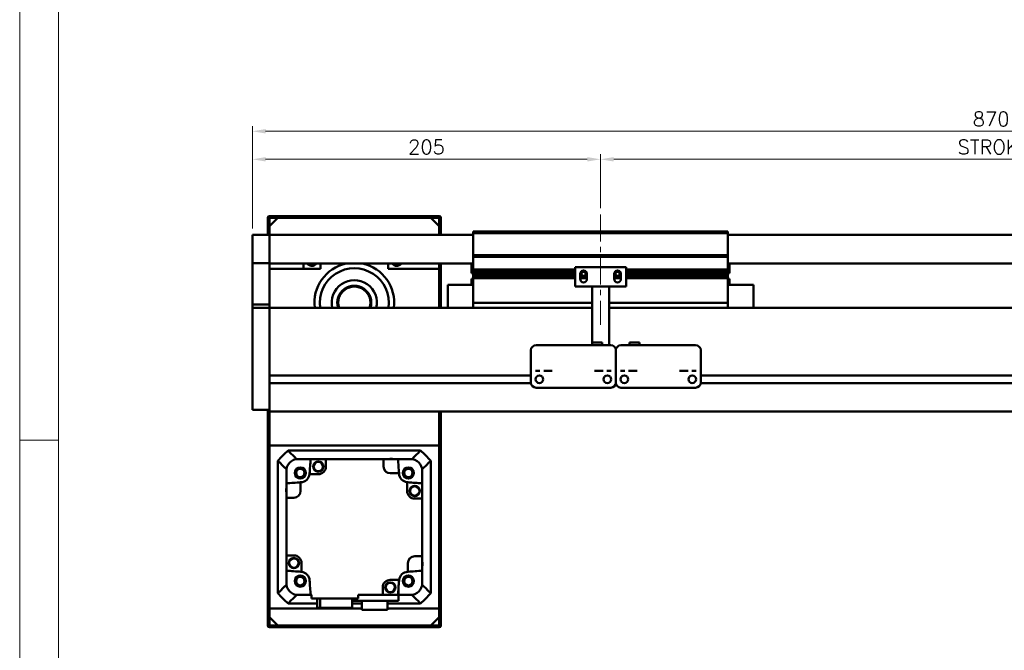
# Model space of a CAD drawing. Header units: millimetres. Extents: x 46891 to 50463, y 6223 to 9884.
# Tile 2 of 5: x 48547 to 49126, y 9083 to 9454. Entities that reach past the tile are written whole.
import ezdxf

# ---------------------------------------------------------------- set-up
doc = ezdxf.new("R2010")
doc.units = ezdxf.units.MM
doc.header["$LTSCALE"] = 0.5
doc.linetypes.add('CENTER', pattern=[50.8, 31.75, -6.35, 6.35, -6.35])
doc.layers.get('0').update_dxf_attribs({"lineweight": 20})
doc.layers.add('1', color=1, linetype='CENTER', lineweight=13)
doc.layers.add('외형선(ISO)', color=7, linetype='Continuous', lineweight=50)
doc.styles.add('DSR TEXT', font='romans.shx', dxfattribs={"bigfont": 'whgtxt.shx'})
doc.styles.get("Standard").update_dxf_attribs({"font": 'romans.shx', "bigfont": 'whgtxt.shx'})
doc.dimstyles.new('DSR', dxfattribs={"dimscale": 2, "dimtxt": 3, "dimasz": 3, "dimexe": 0.5, "dimexo": 0.5, "dimgap": 0.5, "dimtad": 1, "dimdsep": 46, "dimtxsty": 'Standard', "dimcen": 2.5, "dimclrd": 4, "dimclre": 4, "dimclrt": 2, "dimadec": 0, "dimazin": 2, "dimtfac": 1, "dimtmove": 0, "dimatfit": 3, "dimfxl": 0, "dimlwd": -1, "dimlwe": -1, "dimarcsym": 0})

# ---------------------------------------------------------------- blocks, each defined once
blk = doc.blocks.new('A$C1C1952E1')
at = {"color": 1}
blk.add_lwpolyline([(0, 0), (420, 0), (420, 297), (0, 297)], close=True, dxfattribs=at)
at = {"color": 3}
blk.add_lwpolyline([(5, 5), (415, 5), (415, 292), (5, 292)], close=True, dxfattribs=at)
blk = doc.blocks.new('*D104')
at = {"color": 1, "linetype": 'ByBlock'}
for p, q in [((48683.71, 9331.03), (48683.71, 9374.84)), ((48880.91, 9371.84), (48691.51, 9371.84)), ((48888.71, 9343.03), (48888.71, 9374.84))]:
    blk.add_line(p, q, dxfattribs=at)
at = {"color": 1}
for points in [[(48691.51, 9373.14), (48691.51, 9370.54), (48683.71, 9371.84)], [(48880.91, 9373.14), (48880.91, 9370.54), (48888.71, 9371.84)]]:
    blk.add_solid(points, dxfattribs=at)
at = {"layer": 'Defpoints', "color": 0}
for p in [(48683.71, 9371.84), (48888.71, 9339.43), (48683.71, 9327.43)]:
    blk.add_point(p, dxfattribs=at)
at = {"color": 3, "insert": (48786.21, 9379.04), "char_height": 8.4, "attachment_point": 5, "style": 'DSR TEXT'}
blk.add_mtext('205', dxfattribs=at)
blk = doc.blocks.new('*D105')
at = {"color": 1, "linetype": 'ByBlock'}
for p, q in [((48888.71, 9343.03), (48888.71, 9374.84)), ((48896.51, 9371.84), (49380.91, 9371.84)), ((49388.71, 9343.03), (49388.71, 9374.84))]:
    blk.add_line(p, q, dxfattribs=at)
at = {"color": 1}
for points in [[(48896.51, 9373.14), (48896.51, 9370.54), (48888.71, 9371.84)], [(49380.91, 9373.14), (49380.91, 9370.54), (49388.71, 9371.84)]]:
    blk.add_solid(points, dxfattribs=at)
at = {"layer": 'Defpoints', "color": 0}
for p in [(49388.71, 9371.84), (48888.71, 9339.43), (49388.71, 9339.43)]:
    blk.add_point(p, dxfattribs=at)
at = {"color": 3, "insert": (49138.71, 9379.04), "char_height": 8.4, "attachment_point": 5, "style": 'DSR TEXT'}
blk.add_mtext('STROKE : 500', dxfattribs=at)
blk = doc.blocks.new('*D107')
at = {"color": 1, "linetype": 'ByBlock'}
for p, q in [((48683.71, 9331.03), (48683.71, 9391.33)), ((49545.91, 9388.33), (48691.51, 9388.33)), ((49553.71, 9331.03), (49553.71, 9391.33))]:
    blk.add_line(p, q, dxfattribs=at)
at = {"color": 1}
for points in [[(48691.51, 9389.63), (48691.51, 9387.03), (48683.71, 9388.33)], [(49545.91, 9389.63), (49545.91, 9387.03), (49553.71, 9388.33)]]:
    blk.add_solid(points, dxfattribs=at)
at = {"layer": 'Defpoints', "color": 0}
for p in [(48683.71, 9388.33), (48683.71, 9327.43), (49553.71, 9327.43)]:
    blk.add_point(p, dxfattribs=at)
at = {"color": 3, "insert": (49118.71, 9395.53), "char_height": 8.4, "attachment_point": 5, "style": 'DSR TEXT'}
blk.add_mtext('870', dxfattribs=at)

msp = doc.modelspace()

# ---------------------------------------------------------------- linework, layer by layer
at = {"color": 1}
msp.add_line((48569.48632, 9206.60102), (48546.67132, 9206.60102), dxfattribs=at)
at = {"layer": '1'}
msp.add_line((48888.71073, 9339.43175), (48888.71073, 9274.43175), dxfattribs=at)
at = {"layer": '외형선(ISO)'}
for p, q in [((48692.71073, 9337.43175), (48692.71073, 9327.43175)), ((48701.71073, 9338.43175), (48693.71073, 9338.43175)), ((48693.71073, 9332.43175), (48698.71073, 9337.43175)), ((48693.71073, 9327.43175), (48693.71073, 9336.93175)), ((48694.21073, 9337.43175), (48701.71073, 9337.43175)), ((48788.71073, 9337.43175), (48698.71073, 9337.43175)), ((48701.71073, 9337.43175), (48701.71073, 9338.43175)), ((48701.71073, 9338.43175), (48705.71073, 9338.43175)), ((48705.71073, 9338.43175), (48705.71073, 9337.43175)), ((48781.71073, 9338.43175), (48705.71073, 9338.43175)), ((48705.71073, 9337.43175), (48781.71073, 9337.43175)), ((48781.71073, 9337.43175), (48781.71073, 9338.43175)), ((48781.71073, 9338.43175), (48785.71073, 9338.43175)), ((48785.71073, 9338.43175), (48785.71073, 9337.43175)), ((48793.71073, 9338.43175), (48785.71073, 9338.43175)), ((48785.71073, 9337.43175), (48793.21073, 9337.43175)), ((48788.71073, 9337.43175), (48793.71073, 9332.43175)), ((48793.71073, 9336.93175), (48793.71073, 9327.43175)), ((48794.71073, 9327.43175), (48794.71073, 9337.43175)), ((48693.71073, 9332.43175), (48693.71073, 9327.43175)), ((48793.71073, 9327.43175), (48793.71073, 9332.43175)), ((48813.71073, 9328.43175), (48813.71073, 9329.43175)), ((48963.71073, 9329.43175), (48813.71073, 9329.43175)), ((48963.71073, 9329.43175), (48963.71073, 9328.43175)), ((48683.71073, 9327.43175), (48683.71073, 9325.43175)), ((48693.71073, 9327.43175), (48683.71073, 9327.43175)), ((48683.71073, 9323.91903), (48683.71073, 9325.43175)), ((48683.71073, 9323.42005), (48683.71073, 9323.91903)), ((48683.71073, 9323.42005), (48683.71073, 9321.87947)), ((48693.71073, 9325.43175), (48693.71073, 9327.43175)), ((48813.71073, 9327.43175), (48693.71073, 9327.43175)), ((48693.71073, 9327.43175), (48693.71073, 9325.43175)), ((48693.71073, 9325.43175), (48693.71073, 9323.91903)), ((48693.71073, 9323.91903), (48693.71073, 9325.43175)), ((48693.71073, 9323.91903), (48693.71073, 9323.42005)), ((48693.71073, 9323.42005), (48693.71073, 9323.91903)), ((48693.71073, 9321.87947), (48693.71073, 9323.42005)), ((48693.71073, 9323.42005), (48693.71073, 9321.87947)), ((48813.71073, 9315.43175), (48813.71073, 9328.43175)), ((48813.71073, 9328.43175), (48963.71073, 9328.43175)), ((48963.71073, 9328.43175), (48963.71073, 9315.43175)), ((49543.71073, 9327.43175), (48963.71073, 9327.43175)), ((48683.71073, 9321.87947), (48683.71073, 9318.89487)), ((48683.71073, 9311.11743), (48683.71073, 9318.89487)), ((48693.71073, 9318.89487), (48693.71073, 9321.87947)), ((48693.71073, 9321.87947), (48693.71073, 9318.89487)), ((48693.71073, 9318.89487), (48693.71073, 9311.11743)), ((48693.71073, 9311.11743), (48693.71073, 9318.89487)), ((48813.71073, 9314.43175), (48813.71073, 9315.43175)), ((48813.71073, 9315.43175), (48963.71073, 9315.43175)), ((48813.71073, 9313.43175), (48813.71073, 9314.43175)), ((48813.71073, 9314.43175), (48963.71073, 9314.43175)), ((48813.71073, 9306.93175), (48813.71073, 9313.43175)), ((48963.71073, 9315.43175), (48963.71073, 9314.43175)), ((48963.71073, 9314.43175), (48963.71073, 9313.43175)), ((48963.71073, 9313.43175), (48963.71073, 9306.93175)), ((48683.71073, 9310.75845), (48683.71073, 9311.11743)), ((48683.71073, 9286.35481), (48683.71073, 9310.75845)), ((48693.71073, 9310.75845), (48683.71073, 9310.75845)), ((48693.71073, 9311.11743), (48693.71073, 9310.75845)), ((48693.71073, 9310.75845), (48693.71073, 9286.35481)), ((48813.71073, 9310.43175), (48693.71073, 9310.43175)), ((48723.71073, 9307.43175), (48693.71073, 9307.43175)), ((48713.71073, 9310.43175), (48713.71073, 9307.43175)), ((48723.71073, 9310.43175), (48723.71073, 9307.43175)), ((48763.71073, 9307.43175), (48763.71073, 9310.43175)), ((48793.71073, 9307.43175), (48763.71073, 9307.43175)), ((48793.71073, 9310.43175), (48793.71073, 9307.43175)), ((48793.71073, 9284.43175), (48793.71073, 9307.43175)), ((48794.71073, 9284.43175), (48794.71073, 9310.43175)), ((48812.71073, 9304.83175), (48812.71073, 9310.43175)), ((48813.71073, 9306.43175), (48813.71073, 9306.93175)), ((48813.71073, 9306.93175), (48873.71073, 9306.93175)), ((48813.71073, 9305.93175), (48813.71073, 9306.43175)), ((48813.71073, 9306.43175), (48873.71073, 9306.43175)), ((48813.71073, 9304.93175), (48813.71073, 9305.93175)), ((48813.71073, 9305.93175), (48873.71073, 9305.93175)), ((48903.71073, 9308.43175), (48873.71073, 9308.43175)), ((48873.71073, 9297.03175), (48873.71073, 9308.43175)), ((48877.38785, 9305.93175), (48880.0336, 9305.93175)), ((48897.38785, 9305.93175), (48900.0336, 9305.93175)), ((48903.71073, 9308.43175), (48903.71073, 9297.03175)), ((48903.71073, 9306.93175), (48963.71073, 9306.93175)), ((48903.71073, 9306.43175), (48963.71073, 9306.43175)), ((48903.71073, 9305.93175), (48963.71073, 9305.93175)), ((49543.71073, 9310.43175), (48963.71073, 9310.43175)), ((48963.71073, 9306.93175), (48963.71073, 9306.43175)), ((48963.71073, 9306.43175), (48963.71073, 9305.93175)), ((48963.71073, 9305.93175), (48963.71073, 9304.93175)), ((48964.71073, 9310.43175), (48964.71073, 9304.83175)), ((48812.71073, 9304.83175), (48813.71073, 9304.83175)), ((48812.71073, 9301.40175), (48812.71073, 9297.93175)), ((48813.70134, 9301.40175), (48812.71073, 9301.40175)), ((48813.71073, 9304.43175), (48813.71073, 9304.93175)), ((48813.71073, 9304.93175), (48873.71073, 9304.93175)), ((48813.71073, 9303.93175), (48813.71073, 9304.43175)), ((48813.71073, 9304.43175), (48873.71073, 9304.43175)), ((48813.71073, 9302.93175), (48813.71073, 9303.93175)), ((48813.71073, 9303.93175), (48873.71073, 9303.93175)), ((48813.71073, 9302.43175), (48813.71073, 9302.93175)), ((48813.71073, 9302.93175), (48873.71073, 9302.93175)), ((48813.71073, 9301.93175), (48813.71073, 9302.43175)), ((48813.71073, 9302.43175), (48873.71073, 9302.43175)), ((48813.71073, 9288.43175), (48813.71073, 9301.93175)), ((48813.71073, 9301.93175), (48873.71073, 9301.93175)), ((48876.71073, 9304.43175), (48877.48123, 9304.43175)), ((48876.71073, 9301.43175), (48876.71073, 9304.43175)), ((48876.71073, 9303.93175), (48877.58749, 9303.93175)), ((48876.71073, 9302.93175), (48880.71073, 9302.93175)), ((48876.71073, 9302.43175), (48880.71073, 9302.43175)), ((48876.71073, 9301.93175), (48880.71073, 9301.93175)), ((48876.77424, 9304.93175), (48877.58749, 9304.93175)), ((48879.83397, 9304.93175), (48880.64722, 9304.93175)), ((48879.83397, 9303.93175), (48880.71073, 9303.93175)), ((48879.94023, 9304.43175), (48880.71073, 9304.43175)), ((48880.71073, 9304.43175), (48880.71073, 9301.43175)), ((48896.71073, 9304.43175), (48897.48123, 9304.43175)), ((48896.71073, 9301.43175), (48896.71073, 9304.43175)), ((48896.71073, 9303.93175), (48897.58749, 9303.93175)), ((48896.71073, 9302.93175), (48900.71073, 9302.93175)), ((48896.71073, 9302.43175), (48900.71073, 9302.43175)), ((48896.71073, 9301.93175), (48900.71073, 9301.93175)), ((48896.77424, 9304.93175), (48897.58749, 9304.93175)), ((48899.83397, 9304.93175), (48900.64722, 9304.93175)), ((48899.83397, 9303.93175), (48900.71073, 9303.93175)), ((48899.94023, 9304.43175), (48900.71073, 9304.43175)), ((48900.71073, 9304.43175), (48900.71073, 9301.43175)), ((48903.71073, 9304.93175), (48963.71073, 9304.93175)), ((48903.71073, 9304.43175), (48963.71073, 9304.43175)), ((48903.71073, 9303.93175), (48963.71073, 9303.93175)), ((48903.71073, 9302.93175), (48963.71073, 9302.93175)), ((48903.71073, 9302.43175), (48963.71073, 9302.43175)), ((48903.71073, 9301.93175), (48963.71073, 9301.93175)), ((48963.71073, 9304.93175), (48963.71073, 9304.43175)), ((48964.71073, 9304.83175), (48963.71073, 9304.83175)), ((48963.71073, 9304.43175), (48963.71073, 9303.93175)), ((48963.71073, 9303.93175), (48963.71073, 9302.93175)), ((48963.71073, 9302.93175), (48963.71073, 9302.43175)), ((48963.71073, 9302.43175), (48963.71073, 9301.93175)), ((48963.71073, 9301.93175), (48963.71073, 9288.43175)), ((48964.71073, 9301.40175), (48963.72012, 9301.40175)), ((48964.71073, 9297.93175), (48964.71073, 9301.40175)), ((48798.71073, 9297.93175), (48798.71073, 9284.43175)), ((48813.71073, 9297.93175), (48798.71073, 9297.93175)), ((48883.71073, 9297.03175), (48873.71073, 9297.03175)), ((48883.71073, 9297.53175), (48883.71073, 9297.03175)), ((48893.71073, 9297.03175), (48883.71073, 9297.03175)), ((48883.71073, 9294.93175), (48883.71073, 9297.03175)), ((48883.71073, 9294.93175), (48883.71073, 9263.93194)), ((48893.71073, 9297.03175), (48893.71073, 9297.53175)), ((48903.71073, 9297.03175), (48893.71073, 9297.03175)), ((48893.71073, 9297.03175), (48893.71073, 9294.93175)), ((48893.71073, 9262.43195), (48893.71073, 9294.93175)), ((48963.71073, 9297.93175), (48978.71073, 9297.93175)), ((48978.71073, 9284.43175), (48978.71073, 9297.93175)), ((48813.71073, 9288.43175), (48813.71073, 9287.43175)), ((48963.71073, 9287.43175), (48963.71073, 9288.43175)), ((48683.71073, 9284.43175), (48683.71073, 9286.35481)), ((48693.71073, 9286.35481), (48683.71073, 9286.35481)), ((48683.71073, 9284.43175), (48683.71073, 9281.43175)), ((48693.71073, 9284.43175), (48683.71073, 9284.43175)), ((48693.71073, 9286.35481), (48693.71073, 9284.43175)), ((48693.71073, 9284.43175), (48693.71073, 9281.43175)), ((48693.71073, 9284.43175), (48883.71073, 9284.43175)), ((48693.71073, 9281.43175), (48693.71073, 9284.43175)), ((48813.71073, 9284.43175), (48813.71073, 9287.43175)), ((48813.71073, 9287.43175), (48883.71073, 9287.43175)), ((48893.71073, 9287.43175), (48963.71073, 9287.43175)), ((48893.71073, 9284.43175), (49543.71073, 9284.43175)), ((48963.71073, 9287.43175), (48963.71073, 9284.43175)), ((48683.71073, 9229.67439), (48683.71073, 9281.43175)), ((48693.71073, 9244.88175), (48693.71073, 9281.43175)), ((48693.71073, 9281.43175), (48693.71073, 9229.67439)), ((48847.71073, 9249.43195), (48847.71073, 9259.43195)), ((48850.71073, 9262.43195), (48894.71073, 9262.43195)), ((48883.71073, 9263.93194), (48883.71073, 9262.43195)), ((48883.71073, 9263.93194), (48889.71073, 9263.93194)), ((48889.71073, 9263.93194), (48889.71073, 9262.43195)), ((48897.71073, 9259.43195), (48897.71073, 9249.43195)), ((48897.71073, 9249.43195), (48897.71073, 9259.43195)), ((48900.71073, 9262.43195), (48944.71073, 9262.43195)), ((48911.71073, 9263.93194), (48905.71073, 9263.93194)), ((48905.71073, 9262.43195), (48905.71073, 9263.93194)), ((48911.71073, 9262.43195), (48911.71073, 9263.93194)), ((48947.71073, 9259.43195), (48947.71073, 9249.43195)), ((48847.71073, 9249.43195), (48847.71073, 9247.43194)), ((48897.71073, 9247.43194), (48897.71073, 9249.43195)), ((48897.71073, 9249.43195), (48897.71073, 9247.43194)), ((48947.71073, 9247.43194), (48947.71073, 9249.43195)), ((48693.71073, 9244.68175), (48847.71073, 9244.68175)), ((48847.71073, 9247.43192), (48847.71073, 9247.43194)), ((48847.71073, 9246.93191), (48847.71073, 9247.43192)), ((48847.71073, 9240.43191), (48847.71073, 9246.93191)), ((48852.68392, 9244.68175), (48852.73754, 9244.68175)), ((48892.68392, 9244.68175), (48892.73754, 9244.68175)), ((48897.71073, 9247.43194), (48897.71073, 9247.43192)), ((48897.71073, 9247.43192), (48897.71073, 9247.43194)), ((48897.71073, 9247.43192), (48897.71073, 9246.93191)), ((48897.71073, 9246.93191), (48897.71073, 9247.43192)), ((48897.71073, 9246.93191), (48897.71073, 9240.43191)), ((48897.71073, 9240.43191), (48897.71073, 9246.93191)), ((48902.68392, 9244.68175), (48902.73754, 9244.68175)), ((48942.68392, 9244.68175), (48942.73754, 9244.68175)), ((48947.71073, 9247.43194), (48947.71073, 9247.43192)), ((48947.71073, 9247.43192), (48947.71073, 9246.93191)), ((48947.71073, 9246.93191), (48947.71073, 9240.43191)), ((48947.71073, 9244.68175), (49351.71073, 9244.68175)), ((48693.71073, 9240.18175), (48847.72118, 9240.18175)), ((48693.71073, 9229.67439), (48693.71073, 9239.98175)), ((48850.71073, 9237.43191), (48894.71073, 9237.43191)), ((48897.70028, 9240.18175), (48897.72118, 9240.18175)), ((48900.71073, 9237.43191), (48944.71073, 9237.43191)), ((48947.70028, 9240.18175), (49351.72118, 9240.18175)), ((48683.71073, 9229.67439), (48683.71073, 9227.55307)), ((48683.71073, 9224.43175), (48683.71073, 9227.55307)), ((48683.71073, 9224.43175), (48693.71073, 9224.43175)), ((48692.71073, 9224.43175), (48692.71073, 9097.43175)), ((48693.71073, 9229.67439), (48693.71073, 9227.55307)), ((48693.71073, 9227.55307), (48693.71073, 9229.67439)), ((48693.71073, 9223.43175), (48693.71073, 9227.55307)), ((48693.71073, 9227.55307), (48693.71073, 9224.43175)), ((48693.71073, 9223.43175), (49543.71073, 9223.43175)), ((48693.71073, 9223.43175), (48693.71073, 9203.43175)), ((48693.71073, 9097.93175), (48693.71073, 9223.43175)), ((48793.71073, 9203.43175), (48793.71073, 9223.43175)), ((48793.71073, 9223.43175), (48793.71073, 9097.93175)), ((48794.71073, 9097.43175), (48794.71073, 9223.43175)), ((48693.71073, 9203.43175), (48793.71073, 9203.43175)), ((48782.71332, 9200.43175), (48704.70813, 9200.43175)), ((48709.70705, 9195.43175), (48710.71073, 9195.43175)), ((48718.04454, 9195.43175), (48710.71073, 9195.43175)), ((48718.04454, 9195.43175), (48727.01073, 9195.43175)), ((48760.91073, 9195.43175), (48727.01073, 9195.43175)), ((48727.01073, 9195.43175), (48727.01073, 9191.03175)), ((48760.91073, 9195.43175), (48769.37692, 9195.43175)), ((48760.91073, 9191.03175), (48760.91073, 9195.43175)), ((48776.71073, 9195.43175), (48769.37692, 9195.43175)), ((48776.71073, 9195.43175), (48777.7144, 9195.43175)), ((48698.71073, 9194.43435), (48698.71073, 9116.42916)), ((48788.71073, 9116.42916), (48788.71073, 9194.43435)), ((48703.71073, 9188.43175), (48703.71073, 9189.43543)), ((48703.71073, 9188.43175), (48703.71073, 9181.09794)), ((48722.51073, 9186.53175), (48717.34362, 9186.53175)), ((48770.03267, 9187.03175), (48764.91073, 9187.03175)), ((48783.71073, 9188.43175), (48783.71073, 9189.43543)), ((48783.71073, 9181.09794), (48783.71073, 9188.43175)), ((48703.71073, 9172.63175), (48703.71073, 9181.09794)), ((48712.11073, 9181.7537), (48712.11073, 9176.63175)), ((48774.81073, 9176.63175), (48774.81073, 9181.79886)), ((48783.71073, 9181.09794), (48783.71073, 9172.13175)), ((48703.71073, 9172.63175), (48703.71073, 9138.73175)), ((48708.11073, 9172.63175), (48703.71073, 9172.63175)), ((48783.71073, 9172.13175), (48779.31073, 9172.13175)), ((48783.71073, 9138.23175), (48783.71073, 9172.13175)), ((48703.71073, 9129.76556), (48703.71073, 9138.73175)), ((48703.71073, 9138.73175), (48708.11073, 9138.73175)), ((48779.31073, 9138.23175), (48783.71073, 9138.23175)), ((48783.71073, 9129.76556), (48783.71073, 9138.23175)), ((48712.61073, 9134.23175), (48712.61073, 9129.06464)), ((48775.31073, 9129.10981), (48775.31073, 9134.23175)), ((48703.71073, 9129.76556), (48703.71073, 9122.43175)), ((48783.71073, 9122.43175), (48783.71073, 9129.76556)), ((48703.71073, 9121.42808), (48703.71073, 9122.43175)), ((48764.91073, 9124.33175), (48770.07784, 9124.33175)), ((48783.71073, 9121.42808), (48783.71073, 9122.43175)), ((48709.70705, 9115.43175), (48710.71073, 9115.43175)), ((48718.04454, 9115.43175), (48710.71073, 9115.43175)), ((48718.51073, 9115.43175), (48718.04454, 9115.43175)), ((48718.51073, 9113.43175), (48718.51073, 9115.43175)), ((48760.41073, 9115.43175), (48745.91073, 9115.43175)), ((48745.91073, 9113.43175), (48745.91073, 9115.43175)), ((48760.41073, 9119.83175), (48760.41073, 9115.43175)), ((48760.41073, 9115.43175), (48769.37692, 9115.43175)), ((48769.71073, 9112.03175), (48769.71073, 9119.4603)), ((48776.71073, 9115.43175), (48769.71073, 9115.43175)), ((48776.71073, 9115.43175), (48777.7144, 9115.43175)), ((48704.70813, 9110.43175), (48721.92845, 9110.43175)), ((48718.51073, 9113.43175), (48745.91073, 9113.43175)), ((48721.92845, 9107.93175), (48721.92845, 9113.43175)), ((48723.63463, 9113.43175), (48723.63463, 9107.93175)), ((48742.493, 9107.93175), (48742.493, 9113.43175)), ((48742.493, 9112.03175), (48769.71073, 9112.03175)), ((48742.493, 9110.43175), (48748.16073, 9110.43175)), ((48748.16073, 9112.03175), (48748.16073, 9106.63175)), ((48763.26073, 9106.63175), (48763.26073, 9112.03175)), ((48763.26073, 9110.43175), (48782.71332, 9110.43175)), ((48693.71073, 9107.43175), (48693.71073, 9102.43175)), ((48748.16073, 9107.43175), (48693.71073, 9107.43175)), ((48721.92845, 9107.93175), (48723.63463, 9107.93175)), ((48723.63463, 9107.93175), (48742.493, 9107.93175)), ((48748.16073, 9106.63175), (48763.26073, 9106.63175)), ((48793.71073, 9107.43175), (48763.26073, 9107.43175)), ((48793.71073, 9102.43175), (48793.71073, 9107.43175)), ((48698.71073, 9097.43175), (48693.71073, 9102.43175)), ((48701.71073, 9097.43175), (48694.21073, 9097.43175)), ((48698.71073, 9097.43175), (48788.71073, 9097.43175)), ((48701.71073, 9096.43175), (48701.71073, 9097.43175)), ((48705.71073, 9097.43175), (48705.71073, 9096.43175)), ((48781.71073, 9097.43175), (48705.71073, 9097.43175)), ((48781.71073, 9096.43175), (48781.71073, 9097.43175)), ((48785.71073, 9097.43175), (48785.71073, 9096.43175)), ((48793.21073, 9097.43175), (48785.71073, 9097.43175)), ((48793.71073, 9102.43175), (48788.71073, 9097.43175)), ((48693.71073, 9096.43175), (48701.71073, 9096.43175)), ((48705.71073, 9096.43175), (48701.71073, 9096.43175)), ((48705.71073, 9096.43175), (48781.71073, 9096.43175)), ((48785.71073, 9096.43175), (48781.71073, 9096.43175)), ((48785.71073, 9096.43175), (48793.71073, 9096.43175))]:
    msp.add_line(p, q, dxfattribs=at)
for centre, radius in [((48852.71073, 9242.43191), 2.25), ((48892.71073, 9242.43191), 2.25), ((48902.71073, 9242.43191), 2.25), ((48942.71073, 9242.43191), 2.25), ((48711.89092, 9187.25156), 3.3), ((48711.89092, 9187.25156), 3.2), ((48711.89092, 9187.25156), 3), ((48711.89092, 9187.25156), 2.5), ((48722.51215, 9190.99269), 3), ((48722.51215, 9190.99269), 2.95), ((48722.51215, 9190.99269), 2.75), ((48775.53053, 9187.25156), 3.3), ((48775.53053, 9187.25156), 3.2), ((48775.53053, 9187.25156), 3), ((48775.53053, 9187.25156), 2.5), ((48779.27167, 9176.63033), 3), ((48779.27167, 9176.63033), 2.95), ((48779.27167, 9176.63033), 2.75), ((48708.14979, 9134.23318), 3), ((48708.14979, 9134.23318), 2.95), ((48708.14979, 9134.23318), 2.75), ((48711.89092, 9123.61195), 3.3), ((48711.89092, 9123.61195), 3.2), ((48711.89092, 9123.61195), 3), ((48711.89092, 9123.61195), 2.5), ((48775.53053, 9123.61195), 3.3), ((48775.53053, 9123.61195), 3.2), ((48775.53053, 9123.61195), 3), ((48775.53053, 9123.61195), 2.5), ((48764.9093, 9119.87081), 3), ((48764.9093, 9119.87081), 2.95), ((48764.9093, 9119.87081), 2.75)]:
    msp.add_circle(centre, radius, dxfattribs=at)
for centre, radius, start, end in [((48693.71073, 9337.43175), 1, 90, 180), ((48694.21073, 9336.93175), 0.5, 90, 180), ((48793.21073, 9336.93175), 0.5, 0, 90), ((48793.71073, 9337.43175), 1, 0, 90), ((48718.71073, 9312.43175), 3.3235, 216.99714571, 323.00285429), ((48743.71073, 9287.43175), 23.5, 101.84027388, 187.33436892), ((48743.71073, 9287.43175), 20.3, 351.5015155, 188.4984845), ((48743.71073, 9287.43175), 23.5, 352.66563108, 78.15972612), ((48768.71073, 9312.43175), 3.3235, 216.99714571, 323.00285429), ((48878.71073, 9304.43175), 2, 0, 180), ((48878.71073, 9304.43175), 1.2295, 23.99578132, 156.00421868), ((48898.71073, 9304.43175), 2, 0, 180), ((48898.71073, 9304.43175), 1.2295, 23.99578132, 156.00421868), ((48743.71073, 9287.43175), 13.3, 346.96395971, 193.03604029), ((48811.08273, 9303.33175), 3.253, 323.60856961, 323.88831047), ((48878.71073, 9301.43175), 2, 180, 0), ((48878.71073, 9304.43175), 1.2295, 156.00421868, 180), ((48878.71073, 9304.43175), 1.2295, 180, 203.99578132), ((48878.71073, 9304.43175), 1.2295, 203.99578132, 336.00421868), ((48878.71073, 9304.43175), 1.2295, 0, 23.99578132), ((48878.71073, 9304.43175), 1.2295, 336.00421868, 0), ((48898.71073, 9301.43175), 2, 180, 0), ((48898.71073, 9304.43175), 1.2295, 156.00421868, 180), ((48898.71073, 9304.43175), 1.2295, 180, 203.99578132), ((48898.71073, 9304.43175), 1.2295, 203.99578132, 336.00421868), ((48898.71073, 9304.43175), 1.2295, 0, 23.99578132), ((48898.71073, 9304.43175), 1.2295, 336.00421868, 0), ((48966.33873, 9303.33175), 3.253, 216.11168953, 216.39143039), ((48743.71073, 9287.43175), 10, 342.54239688, 197.45760312), ((48743.71073, 9287.43175), 9.5, 341.59151983, 198.40848017), ((48850.71073, 9259.43195), 3, 90, 180), ((48894.71073, 9259.43195), 3, 0, 90), ((48900.71073, 9259.43195), 3, 90, 180), ((48944.71073, 9259.43195), 3, 0, 90), ((48850.71073, 9240.43191), 3, 180, 270), ((48894.71073, 9240.43191), 3, 270, 0), ((48900.71073, 9240.43191), 3, 180, 270), ((48944.71073, 9240.43191), 3, 270, 0), ((48743.71073, 9155.43175), 59.55, 130.91627078, 139.08372922), ((48710.71073, 9188.43175), 7, 90, 180), ((48743.71073, 9155.43175), 52.5, 130.36759354, 130.51580082), ((49176.30211, 9155.43175), 460, 175.01145802, 176.0804225), ((48765.42135, 9191.85165), 3.8, 70.41268147, 109.58731853), ((48311.11935, 9155.43175), 460, 3.93907323, 4.98854198), ((48776.71073, 9188.43175), 7, 0, 90), ((48743.71073, 9155.43175), 52.5, 49.48419918, 49.63240646), ((48743.71073, 9155.43175), 59.55, 40.91627078, 49.08372922), ((48722.51073, 9191.03175), 4.5, 270, 0), ((48764.91073, 9191.03175), 4, 180, 270), ((48743.71073, 9155.43175), 52.5, 139.48419918, 139.63240646), ((48711.89092, 9187.25156), 5.5, 273.9195775, 352.47991906), ((48711.89092, 9187.25156), 5.5, 352.47991906, 356.0804225), ((48311.11934, 9155.43175), 460, 3.9195775, 3.93907323), ((48775.53053, 9187.25156), 5.5, 183.9195775, 262.47991906), ((48743.71073, 9155.43175), 52.5, 40.36759354, 40.51580082), ((48707.29083, 9177.14237), 3.8, 160.41268147, 199.58731853), ((48743.71073, 8722.84037), 460, 93.93907323, 94.98854198), ((48743.71073, 8722.84037), 460, 93.9195775, 93.93907323), ((48775.53053, 9187.25156), 5.5, 262.47991906, 266.0804225), ((48743.71073, 8722.84037), 460, 85.01145802, 86.0804225), ((48708.11073, 9176.63175), 4, 270, 0), ((48779.31073, 9176.63175), 4.5, 180, 270), ((48708.11073, 9134.23175), 4.5, 0, 90), ((48779.31073, 9134.23175), 4, 90, 180), ((48780.13063, 9133.72113), 3.8, 340.41268147, 19.58731853), ((48743.71073, 9588.02313), 460, 265.01145802, 266.0804225), ((48711.89092, 9123.61195), 5.5, 82.47991906, 86.0804225), ((48711.89092, 9123.61195), 5.5, 3.9195775, 82.47991906), ((48775.53053, 9123.61195), 5.5, 93.9195775, 172.47991906), ((48743.71073, 9588.02314), 460, 273.9195775, 273.93907323), ((48743.71073, 9588.02313), 460, 273.93907323, 274.98854198), ((48710.71073, 9122.43175), 7, 180, 270), ((48743.71073, 9155.43175), 52.5, 220.36759354, 220.51580082), ((49176.30211, 9155.43175), 460, 183.9195775, 184.98854198), ((48764.91073, 9119.83175), 4.5, 90, 180), ((48311.11935, 9155.43175), 460, 355.01145802, 356.0804225), ((48775.53053, 9123.61195), 5.5, 172.47991906, 176.0804225), ((48776.71073, 9122.43175), 7, 270, 0), ((48743.71073, 9155.43175), 52.5, 319.48419918, 319.63240646), ((48743.71073, 9155.43175), 59.55, 220.91627078, 229.08372922), ((48743.71073, 9155.43175), 52.5, 229.48419918, 229.63240646), ((48743.71073, 9155.43175), 52.5, 310.36759354, 310.51580082), ((48743.71073, 9155.43175), 59.55, 310.91627078, 319.08372922), ((48693.71073, 9097.43175), 1, 180, 270), ((48694.21073, 9097.93175), 0.5, 180, 270), ((48793.21073, 9097.93175), 0.5, 270, 0), ((48793.71073, 9097.43175), 1, 270, 0)]:
    msp.add_arc(centre, radius, start, end, dxfattribs=at)
for centre, major_axis, start_param, end_param in [((48851.71073, 9247.43194), (-1.2295, 0), 3.138644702, 6.280237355), ((48857.71073, 9247.43194), (-2.5, 0), 3.141534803, 6.283127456), ((48887.71073, 9247.43194), (-2.5, 0), 3.143429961, 6.285022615), ((48893.71073, 9247.43194), (-1.2295, 0), 3.144424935, 6.286017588), ((48901.71073, 9247.43194), (-1.2295, 0), 3.138674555, 6.280267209), ((48907.71073, 9247.43194), (-2.5, 0), 3.141564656, 6.28315731), ((48937.71073, 9247.43194), (-2.5, 0), 3.143459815, 6.285052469), ((48943.71073, 9247.43194), (-1.2295, 0), 3.144454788, 6.286047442)]:
    msp.add_ellipse(centre, major_axis=major_axis, ratio=0.00001, start_param=start_param, end_param=end_param, dxfattribs=at)
for points in [[(48704.70813, 9200.43175), (48705.27682, 9199.86253), (48706.40534, 9198.73318), (48708.07173, 9197.06639), (48709.16489, 9195.97358), (48709.70705, 9195.43175)], [(48777.7144, 9195.43175), (48778.25684, 9195.97385), (48779.35037, 9197.06703), (48781.01677, 9198.73383), (48782.14492, 9199.8628), (48782.71332, 9200.43175)], [(48703.71073, 9189.43543), (48703.16863, 9189.97787), (48702.07545, 9191.07139), (48700.40865, 9192.73779), (48699.27968, 9193.86594), (48698.71073, 9194.43435)], [(48788.71073, 9194.43435), (48788.1415, 9193.86566), (48787.01216, 9192.73714), (48785.34537, 9191.07075), (48784.25255, 9189.97759), (48783.71073, 9189.43543)], [(48698.71073, 9116.42916), (48699.27995, 9116.99784), (48700.4093, 9118.12636), (48702.07609, 9119.79275), (48703.1689, 9120.88591), (48703.71073, 9121.42808)], [(48783.71073, 9121.42808), (48784.25283, 9120.88564), (48785.34601, 9119.79211), (48787.01281, 9118.12571), (48788.14178, 9116.99756), (48788.71073, 9116.42916)], [(48709.70705, 9115.43175), (48709.16461, 9114.88965), (48708.07109, 9113.79647), (48706.40469, 9112.12967), (48705.27654, 9111.0007), (48704.70813, 9110.43175)], [(48782.71332, 9110.43175), (48782.14464, 9111.00098), (48781.01612, 9112.13032), (48779.34973, 9113.79711), (48778.25657, 9114.88993), (48777.7144, 9115.43175)]]:
    msp.add_open_spline(points, degree=3, dxfattribs=at)

# ---------------------------------------------------------------- block references
at = {"xscale": 4.563000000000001, "yscale": 4.563000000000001, "zscale": 4.563000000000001}
msp.add_blockref('A$C1C1952E1', (48546.67132, 8528.99552), dxfattribs=at)

# ---------------------------------------------------------------- dimensions: what is measured, and where the dimension line sits
for base, p1, picture, middle in [((48683.71073, 9388.33098), (49553.71073, 9327.43175), '*D107', (49118.71073, 9395.53098)), ((48683.71073, 9371.83816), (48888.71073, 9339.43175), '*D104', (48786.21073, 9379.03816))]:
    dim = msp.add_linear_dim(base=base, p1=p1, p2=(48683.71073, 9327.43175), dimstyle='DSR', override={"dimscale": 3, "dimtxt": 2.8, "dimasz": 2.600136, "dimexe": 1, "dimexo": 1.2, "dimgap": 1, "dimdec": 4, "dimtxsty": 'DSR TEXT', "dimclrd": 1, "dimclre": 1, "dimclrt": 3, "dimtdec": 4, "dimtix": 1})
    dim.commit()
    dim.dimension.update_dxf_attribs({"geometry": picture, "text_midpoint": middle})
dim = msp.add_linear_dim(base=(49388.71073, 9371.83816), p1=(48888.71073, 9339.43175), p2=(49388.71073, 9339.43175), text='STROKE : <>', dimstyle='DSR', override={"dimscale": 3, "dimtxt": 2.8, "dimasz": 2.600136, "dimexe": 1, "dimexo": 1.2, "dimgap": 1, "dimdec": 4, "dimtxsty": 'DSR TEXT', "dimclrd": 1, "dimclre": 1, "dimclrt": 3, "dimtdec": 4, "dimtix": 1})
dim.commit()
dim.dimension.update_dxf_attribs({"geometry": '*D105', "text_midpoint": (49138.71073, 9379.03816)})

doc.saveas('drawing.dxf')
